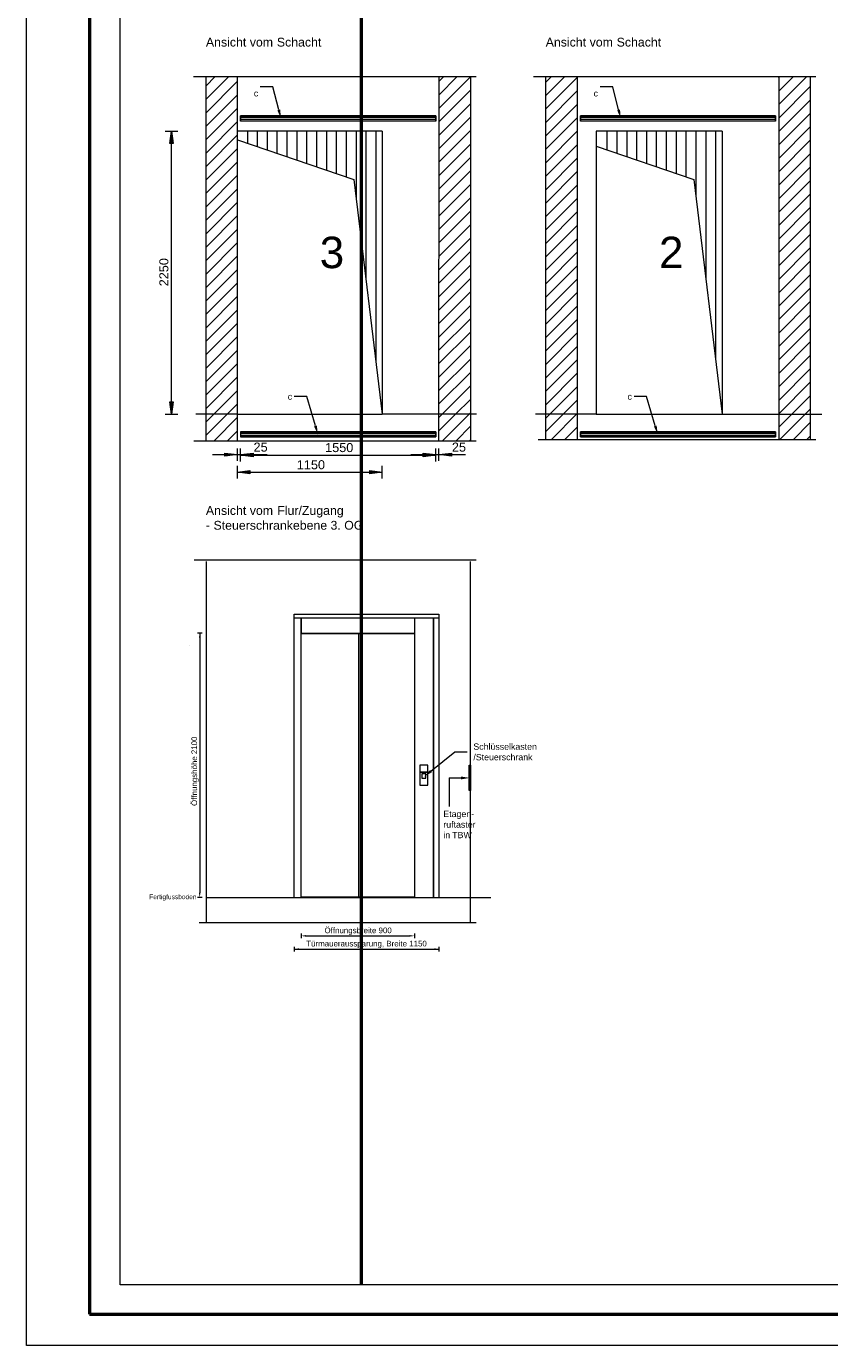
# Model space of a CAD drawing. Extents: x 244 to 994, y 7 to 427.
# Tile 1 of 35: x 244 to 372, y 7 to 216. Entities that reach past the tile are written whole.
import ezdxf
from ezdxf.lldxf.tags import DXFTag

# ---------------------------------------------------------------- set-up
doc = ezdxf.new("R2010")
doc.units = 0
doc.layers.get('0').update_dxf_attribs({"lineweight": 5})
for name, color, linetype, lineweight, true_color in [('3', 9, 'grob', 5, 0x808080), ('4', 9, 'STRICHPUNKT2', 5, 0x808080), ('7', 6, 'ACAD_ISO10W100', 5, 0xff00ff), ('8_Schraffur', 9, 'Continuous', 5, 0x808080), ('9_Bem', 5, 'Continuous', 5, 0x0000ff)]:
    doc.layers.add(name, color=color, linetype=linetype, lineweight=lineweight, true_color=true_color)
for name, color, linetype, lineweight in [('6', 7, 'Continuous', 9), ('9', 7, 'Continuous', 5), ('iwb_Rahmen', 7, 'Continuous', 50)]:
    doc.layers.add(name, color=color, linetype=linetype, lineweight=lineweight)
doc.layers.add('_3d_View_', color=7, linetype='Continuous')
doc.layers.add('X_Geometrie', color=3, linetype='Continuous', lineweight=50, true_color=0x00ff00, plot=False)
doc.styles.get("Standard").update_dxf_attribs({"font": 'arial.ttf'})
tags = doc.linetypes.add('ACAD_ISO10W100', pattern=[18.5, 12, -3, 0.5, -3]).pattern_tags.tags
tags[10:11] = [DXFTag(74, 4), DXFTag(75, 0), DXFTag(340, '0'), DXFTag(46, 1.0), DXFTag(50, 0.0), DXFTag(44, 0.0), DXFTag(45, 0.0)]
tags[8:9] = [DXFTag(74, 4), DXFTag(75, 0), DXFTag(340, '0'), DXFTag(46, 1.0), DXFTag(50, 0.0), DXFTag(44, 0.0), DXFTag(45, 0.0)]
tags[6:7] = [DXFTag(74, 4), DXFTag(75, 0), DXFTag(340, '0'), DXFTag(46, 1.0), DXFTag(50, 0.0), DXFTag(44, 0.0), DXFTag(45, 0.0)]
tags[4:5] = [DXFTag(74, 4), DXFTag(75, 0), DXFTag(340, '0'), DXFTag(46, 1.0), DXFTag(50, 0.0), DXFTag(44, 0.0), DXFTag(45, 0.0)]
tags = doc.linetypes.add('fein_strichliert', pattern=[4, 1, -2, 1]).pattern_tags.tags
tags[8:9] = [DXFTag(74, 4), DXFTag(75, 0), DXFTag(340, '0'), DXFTag(46, 0.0), DXFTag(50, 0.0), DXFTag(44, 0.0), DXFTag(45, 0.0)]
tags[6:7] = [DXFTag(74, 4), DXFTag(75, 0), DXFTag(340, '0'), DXFTag(46, 0.0), DXFTag(50, 0.0), DXFTag(44, 0.0), DXFTag(45, 0.0)]
tags[4:5] = [DXFTag(74, 4), DXFTag(75, 0), DXFTag(340, '0'), DXFTag(46, 0.0), DXFTag(50, 0.0), DXFTag(44, 0.0), DXFTag(45, 0.0)]
tags = doc.linetypes.add('grob', pattern=[14, 3, -8, 3]).pattern_tags.tags
tags[8:9] = [DXFTag(74, 4), DXFTag(75, 0), DXFTag(340, '0'), DXFTag(46, 0.0), DXFTag(50, 0.0), DXFTag(44, 0.0), DXFTag(45, 0.0)]
tags[6:7] = [DXFTag(74, 4), DXFTag(75, 0), DXFTag(340, '0'), DXFTag(46, 0.0), DXFTag(50, 0.0), DXFTag(44, 0.0), DXFTag(45, 0.0)]
tags[4:5] = [DXFTag(74, 4), DXFTag(75, 0), DXFTag(340, '0'), DXFTag(46, 0.0), DXFTag(50, 0.0), DXFTag(44, 0.0), DXFTag(45, 0.0)]
tags = doc.linetypes.add('STRICHPUNKT2', pattern=[12.7, 6.35, -3.175, 0, -3.175]).pattern_tags.tags
tags[10:11] = [DXFTag(74, 4), DXFTag(75, 0), DXFTag(340, '0'), DXFTag(46, 0.0), DXFTag(50, 0.0), DXFTag(44, 0.0), DXFTag(45, 0.0)]
tags[8:9] = [DXFTag(74, 4), DXFTag(75, 0), DXFTag(340, '0'), DXFTag(46, 0.0), DXFTag(50, 0.0), DXFTag(44, 0.0), DXFTag(45, 0.0)]
tags[6:7] = [DXFTag(74, 4), DXFTag(75, 0), DXFTag(340, '0'), DXFTag(46, 0.0), DXFTag(50, 0.0), DXFTag(44, 0.0), DXFTag(45, 0.0)]
tags[4:5] = [DXFTag(74, 4), DXFTag(75, 0), DXFTag(340, '0'), DXFTag(46, 0.0), DXFTag(50, 0.0), DXFTag(44, 0.0), DXFTag(45, 0.0)]

# ---------------------------------------------------------------- blocks, each defined once
blk = doc.blocks.new('Schraffur-A05LE00ZBH', base_point=(309.6, 150.57))
at = {"color": 0, "lineweight": -2}
for p, q in [((309.6, 152.13), (312.24, 154.77)), ((312.31, 150.57), (314.6, 152.86))]:
    blk.add_line(p, q, dxfattribs=at)
at = {"color": 0, "linetype": 'fein_strichliert', "lineweight": -2, "ltscale": 0.13}
for p, q in [((309.6, 154.26), (310.1, 154.77)), ((310.17, 150.57), (314.37, 154.77)), ((314.44, 150.57), (314.6, 150.72))]:
    blk.add_line(p, q, dxfattribs=at)
blk = doc.blocks.new('Schraffur-A05LE011BH', base_point=(309.6, 154.77))
at = {"color": 0, "lineweight": -2}
for p, q in [((309.62, 203.4), (314.59, 208.37)), ((309.62, 207.68), (310.31, 208.37)), ((309.62, 199.13), (314.6, 204.11)), ((309.62, 194.86), (314.6, 199.84)), ((309.62, 190.58), (314.6, 195.56)), ((309.61, 186.31), (314.6, 191.29)), ((309.61, 182.04), (314.6, 187.02)), ((309.61, 177.77), (314.6, 182.75)), ((309.61, 173.49), (314.6, 178.48)), ((309.61, 169.22), (314.6, 174.21)), ((309.6, 164.95), (314.6, 169.94)), ((309.6, 160.67), (314.6, 165.67)), ((309.6, 156.4), (314.6, 161.4)), ((312.24, 154.77), (314.6, 157.13))]:
    blk.add_line(p, q, dxfattribs=at)
at = {"color": 0, "linetype": 'fein_strichliert', "lineweight": -2, "ltscale": 0.13}
for p, q in [((309.62, 205.54), (312.45, 208.37)), ((309.62, 201.27), (314.6, 206.24)), ((309.62, 196.99), (314.6, 201.97)), ((309.62, 192.72), (314.6, 197.7)), ((309.61, 188.45), (314.6, 193.43)), ((309.61, 184.17), (314.6, 189.16)), ((309.61, 179.9), (314.6, 184.89)), ((309.61, 175.63), (314.6, 180.62)), ((309.61, 171.36), (314.6, 176.35)), ((309.61, 167.08), (314.6, 172.07)), ((309.6, 162.81), (314.6, 167.8)), ((309.6, 158.54), (314.6, 163.53)), ((310.1, 154.77), (314.6, 159.26)), ((314.37, 154.77), (314.6, 154.99))]:
    blk.add_line(p, q, dxfattribs=at)
blk = doc.blocks.new('Polygon-A05LE03JBH', base_point=(297.31, 16.48))
at = {"color": 0, "linetype": 'ByBlock', "lineweight": -2, "ltscale": 0.5}
blk.add_line((297.31, 16.48), (297.31, 401.04), dxfattribs=at)
blk = doc.blocks.new('MText-A05LE03ZBH', base_point=(326.55, 213.19))
at = {"color": 0, "linetype": 'ByBlock', "lineweight": -2, "ltscale": 0.13, "char_height": 1.4, "attachment_point": 1}
for s, insert in [('{\\fArial Unicode MS;Ansicht}', (326.55, 214.59)), ('{\\fArial Unicode MS;vom}', (333.53, 214.59)), ('{\\fArial Unicode MS;Schacht}', (337.82, 214.59))]:
    blk.add_mtext(s, dxfattribs=dict(at, insert=insert))
blk = doc.blocks.new('Blockreferenz-A05LE04LBH', base_point=(280.19, 201.77))
at = {"color": 0, "linetype": 'ByBlock', "lineweight": -2, "ltscale": 0.13}
for p, q in [((283.22, 206.77), (281.22, 206.77)), ((284.16, 203.12), (283.22, 206.77))]:
    blk.add_line(p, q, dxfattribs=at)
at = {"color": 0, "linetype": 'ByBlock', "lineweight": 0, "ltscale": 0.13}
blk.add_solid([(284.5, 201.77), (284.38, 203.18), (283.93, 203.06)], dxfattribs=at)
at = {"color": 0, "linetype": 'ByBlock', "lineweight": -2, "ltscale": 0.13, "insert": (280.19, 206.26), "char_height": 1, "attachment_point": 1}
blk.add_mtext('{\\fArial Unicode MS;c}', dxfattribs=at)
blk = doc.blocks.new('Blockreferenz-A05LE04NBH', base_point=(285.58, 151.57))
at = {"color": 0, "linetype": 'ByBlock', "lineweight": -2, "ltscale": 0.13}
for p, q in [((288.61, 157.57), (286.61, 157.57)), ((289.98, 152.91), (288.61, 157.57))]:
    blk.add_line(p, q, dxfattribs=at)
at = {"color": 0, "linetype": 'ByBlock', "lineweight": 0, "ltscale": 0.13}
blk.add_solid([(290.37, 151.57), (289.75, 152.84), (290.2, 152.98)], dxfattribs=at)
at = {"color": 0, "linetype": 'ByBlock', "lineweight": -2, "ltscale": 0.13, "insert": (285.58, 158.08), "char_height": 1, "attachment_point": 1}
blk.add_mtext('{\\fArial Unicode MS;c}', dxfattribs=at)
blk = doc.blocks.new('Blockreferenz-A05LE04PBH', base_point=(278.1, 201.37))
at = {"color": 0, "linetype": 'ByBlock', "lineweight": -2, "ltscale": 0.13}
for p, q in [((278.1, 202.17), (278.1, 201.95)), ((309.1, 202.17), (278.1, 202.17)), ((278.1, 201.95), (278.1, 201.59)), ((278.1, 201.95), (309.1, 201.95)), ((278.1, 201.59), (278.1, 201.37)), ((309.1, 201.59), (278.1, 201.59)), ((278.1, 201.37), (309.1, 201.37)), ((309.1, 201.95), (309.1, 202.17)), ((309.1, 201.59), (309.1, 201.95)), ((309.1, 201.37), (309.1, 201.59))]:
    blk.add_line(p, q, dxfattribs=at)
blk = doc.blocks.new('Blockreferenz-A05LE04VBH', base_point=(278.1, 151.17))
at = {"color": 0, "linetype": 'ByBlock', "lineweight": -2, "ltscale": 0.13}
for p, q in [((309.1, 151.97), (278.1, 151.97)), ((278.1, 151.97), (278.1, 151.75)), ((278.1, 151.75), (309.1, 151.75)), ((278.1, 151.75), (278.1, 151.39)), ((309.1, 151.39), (278.1, 151.39)), ((278.1, 151.39), (278.1, 151.17)), ((278.1, 151.17), (309.1, 151.17)), ((309.1, 151.75), (309.1, 151.97)), ((309.1, 151.39), (309.1, 151.75)), ((309.1, 151.17), (309.1, 151.39))]:
    blk.add_line(p, q, dxfattribs=at)
blk = doc.blocks.new('Schraffur-A05LE055BH', base_point=(272.6, 150.57))
at = {"color": 0, "lineweight": -2}
for p, q in [((272.6, 204.82), (276.15, 208.37)), ((272.6, 200.54), (277.6, 205.54)), ((272.6, 196.27), (277.6, 201.27)), ((272.6, 192), (277.6, 197)), ((272.6, 187.73), (277.6, 192.73)), ((272.6, 183.46), (277.6, 188.46)), ((272.6, 179.19), (277.6, 184.19)), ((272.6, 174.92), (277.6, 179.92)), ((272.6, 170.65), (277.6, 175.65)), ((272.6, 166.38), (277.6, 171.38)), ((272.6, 162.11), (277.6, 167.11)), ((272.6, 157.84), (277.6, 162.84)), ((272.6, 153.56), (277.6, 158.56)), ((273.87, 150.57), (277.6, 154.29))]:
    blk.add_line(p, q, dxfattribs=at)
at = {"color": 0, "linetype": 'fein_strichliert', "lineweight": -2, "ltscale": 0.13}
for p, q in [((272.6, 206.95), (274.01, 208.37)), ((272.6, 202.68), (277.6, 207.68)), ((272.6, 198.41), (277.6, 203.41)), ((272.6, 194.14), (277.6, 199.14)), ((272.6, 189.87), (277.6, 194.87)), ((272.6, 185.6), (277.6, 190.6)), ((272.6, 181.33), (277.6, 186.33)), ((272.6, 177.05), (277.6, 182.05)), ((272.6, 172.78), (277.6, 177.78)), ((272.6, 168.51), (277.6, 173.51)), ((272.6, 164.24), (277.6, 169.24)), ((272.6, 159.97), (277.6, 164.97)), ((272.6, 155.7), (277.6, 160.7)), ((272.6, 151.43), (277.6, 156.43)), ((276, 150.57), (277.6, 152.16))]:
    blk.add_line(p, q, dxfattribs=at)
blk = doc.blocks.new('Einzeiliger Text-A05LE057BH', base_point=(290.66, 177.98))
at = {"color": 0, "lineweight": -2, "insert": (290.66, 182.98), "char_height": 5, "attachment_point": 1}
blk.add_mtext('{\\fArial Unicode MS;3}', dxfattribs=at)
blk = doc.blocks.new('MText-A05LE05DBH', base_point=(272.58, 213.19))
at = {"color": 0, "linetype": 'ByBlock', "lineweight": -2, "ltscale": 0.13, "char_height": 1.4, "attachment_point": 1}
for s, insert in [('{\\fArial Unicode MS;Ansicht}', (272.58, 214.59)), ('{\\fArial Unicode MS;vom}', (279.55, 214.59)), ('{\\fArial Unicode MS;Schacht}', (283.85, 214.59))]:
    blk.add_mtext(s, dxfattribs=dict(at, insert=insert))
blk = doc.blocks.new('MText-A05LE05FBH', base_point=(263.58, 77.73))
at = {"color": 0, "linetype": 'ByBlock', "lineweight": -2, "ltscale": 0.13, "insert": (263.58, 78.48), "char_height": 0.75, "attachment_point": 1}
blk.add_mtext('{\\fArial Unicode MS;Fertigfussboden}', dxfattribs=at)
blk = doc.blocks.new('MText-A05LE05JBH', base_point=(272.58, 136.43))
at = {"color": 0, "linetype": 'ByBlock', "lineweight": -2, "ltscale": 0.13, "char_height": 1.4, "attachment_point": 1}
for s, insert in [('{\\fArial Unicode MS;Ansicht}', (272.58, 140.18)), ('{\\fArial Unicode MS;vom}', (279.55, 140.18)), ('{\\fArial Unicode MS;Flur/Zugang}', (283.92, 140.18)), ('{\\fArial Unicode MS;3.}', (292.37, 137.83)), ('{\\fArial Unicode MS;OG}', (294.55, 137.83))]:
    blk.add_mtext(s, dxfattribs=dict(at, insert=insert))
at = {"color": 7, "linetype": 'ByBlock', "lineweight": -2, "ltscale": 0.13, "true_color": 0xffffff, "char_height": 1.4, "attachment_point": 1}
for s, insert in [('{\\fArial Unicode MS;-}', (272.58, 137.83)), ('{\\fArial Unicode MS;Steuerschrankebene}', (273.79, 137.83))]:
    blk.add_mtext(s, dxfattribs=dict(at, insert=insert))
blk = doc.blocks.new('Blockreferenz-A05LE05NBH', base_point=(339.55, 151.57))
at = {"color": 0, "linetype": 'ByBlock', "lineweight": -2, "ltscale": 0.13}
for p, q in [((342.58, 157.57), (340.58, 157.57)), ((343.95, 152.91), (342.58, 157.57))]:
    blk.add_line(p, q, dxfattribs=at)
at = {"color": 0, "linetype": 'ByBlock', "lineweight": 0, "ltscale": 0.13}
blk.add_solid([(344.35, 151.57), (343.73, 152.84), (344.17, 152.98)], dxfattribs=at)
at = {"color": 0, "linetype": 'ByBlock', "lineweight": -2, "ltscale": 0.13, "insert": (339.55, 158.08), "char_height": 1, "attachment_point": 1}
blk.add_mtext('{\\fArial Unicode MS;c}', dxfattribs=at)
blk = doc.blocks.new('Blockreferenz-A05LE05PBH', base_point=(332.07, 151.17))
at = {"color": 0, "linetype": 'ByBlock', "lineweight": -2, "ltscale": 0.13}
for p, q in [((363.07, 151.97), (332.07, 151.97)), ((332.07, 151.97), (332.07, 151.75)), ((332.07, 151.75), (363.07, 151.75)), ((332.07, 151.75), (332.07, 151.39)), ((363.07, 151.39), (332.07, 151.39)), ((332.07, 151.39), (332.07, 151.17)), ((332.07, 151.17), (363.07, 151.17)), ((363.07, 151.75), (363.07, 151.97)), ((363.07, 151.39), (363.07, 151.75)), ((363.07, 151.17), (363.07, 151.39))]:
    blk.add_line(p, q, dxfattribs=at)
blk = doc.blocks.new('Blockreferenz-A05LE05RBH', base_point=(332.07, 201.37))
at = {"color": 0, "linetype": 'ByBlock', "lineweight": -2, "ltscale": 0.13}
for p, q in [((332.07, 202.17), (332.07, 201.95)), ((363.07, 202.17), (332.07, 202.17)), ((332.07, 201.95), (332.07, 201.59)), ((332.07, 201.95), (363.07, 201.95)), ((332.07, 201.59), (332.07, 201.37)), ((363.07, 201.59), (332.07, 201.59)), ((332.07, 201.37), (363.07, 201.37)), ((363.07, 201.95), (363.07, 202.17)), ((363.07, 201.59), (363.07, 201.95)), ((363.07, 201.37), (363.07, 201.59))]:
    blk.add_line(p, q, dxfattribs=at)
blk = doc.blocks.new('Blockreferenz-A05LE05TBH', base_point=(334.16, 201.77))
at = {"color": 0, "linetype": 'ByBlock', "lineweight": -2, "ltscale": 0.13}
for p, q in [((337.19, 206.77), (335.19, 206.77)), ((338.13, 203.12), (337.19, 206.77))]:
    blk.add_line(p, q, dxfattribs=at)
at = {"color": 0, "linetype": 'ByBlock', "lineweight": 0, "ltscale": 0.13}
blk.add_solid([(338.48, 201.77), (338.35, 203.18), (337.9, 203.06)], dxfattribs=at)
at = {"color": 0, "linetype": 'ByBlock', "lineweight": -2, "ltscale": 0.13, "insert": (334.16, 206.26), "char_height": 1, "attachment_point": 1}
blk.add_mtext('{\\fArial Unicode MS;c}', dxfattribs=at)
blk = doc.blocks.new('Schraffur-A05LE05VBH', base_point=(326.57, 150.77))
at = {"color": 0, "linetype": 'fein_strichliert', "lineweight": -2, "ltscale": 0.13}
for p, q in [((326.57, 205.4), (329.53, 208.37)), ((326.57, 201.13), (331.57, 206.13)), ((326.57, 196.86), (331.57, 201.86)), ((326.57, 192.59), (331.57, 197.59)), ((326.57, 188.32), (331.57, 193.32)), ((326.57, 184.05), (331.57, 189.05)), ((326.57, 179.78), (331.57, 184.78)), ((326.57, 175.51), (331.57, 180.51)), ((326.57, 171.23), (331.57, 176.23)), ((326.57, 166.96), (331.57, 171.96)), ((326.57, 162.69), (331.57, 167.69)), ((326.57, 158.42), (331.57, 163.42)), ((326.57, 154.15), (331.57, 159.15)), ((327.46, 150.77), (331.57, 154.88))]:
    blk.add_line(p, q, dxfattribs=at)
at = {"color": 0, "lineweight": -2}
for p, q in [((326.57, 207.54), (327.4, 208.37)), ((326.57, 203.27), (331.57, 208.27)), ((326.57, 199), (331.57, 204)), ((326.57, 194.72), (331.57, 199.72)), ((326.57, 190.45), (331.57, 195.45)), ((326.57, 186.18), (331.57, 191.18)), ((326.57, 181.91), (331.57, 186.91)), ((326.57, 177.64), (331.57, 182.64)), ((326.57, 173.37), (331.57, 178.37)), ((326.57, 169.1), (331.57, 174.1)), ((326.57, 164.83), (331.57, 169.83)), ((326.57, 160.56), (331.57, 165.56)), ((326.57, 156.29), (331.57, 161.29)), ((326.57, 152.02), (331.57, 157.02)), ((329.59, 150.77), (331.57, 152.74))]:
    blk.add_line(p, q, dxfattribs=at)
blk = doc.blocks.new('Einzeiliger Text-A05LE05XBH', base_point=(344.54, 177.98))
at = {"color": 0, "lineweight": -2, "insert": (344.54, 182.98), "char_height": 5, "attachment_point": 1}
blk.add_mtext('{\\fArial Unicode MS;2}', dxfattribs=at)
blk = doc.blocks.new('MText-A05LE07NBH', base_point=(315.06, 99.79))
at = {"color": 0, "linetype": 'ByBlock', "lineweight": -2, "ltscale": 0.13, "char_height": 1, "attachment_point": 1}
for s, insert in [('{\\fArial Unicode MS;/Steuerschrank}', (315.06, 100.79)), ('{\\fArial Unicode MS;Schlüsselkasten}', (315.06, 102.47))]:
    blk.add_mtext(s, dxfattribs=dict(at, insert=insert))
blk = doc.blocks.new('Schraffur-A05LE07PBH', base_point=(363.57, 150.77))
at = {"color": 0, "linetype": 'fein_strichliert', "lineweight": -2, "ltscale": 0.13}
for p, q in [((363.57, 203.96), (367.97, 208.37)), ((363.57, 208.23), (363.7, 208.37)), ((363.57, 199.69), (368.57, 204.69)), ((363.57, 195.42), (368.57, 200.42)), ((363.57, 191.15), (368.57, 196.15)), ((363.57, 186.88), (368.57, 191.88)), ((363.57, 182.61), (368.57, 187.61)), ((363.57, 178.34), (368.57, 183.34)), ((363.57, 174.07), (368.57, 179.07)), ((363.57, 169.8), (368.57, 174.8)), ((363.57, 165.53), (368.57, 170.53)), ((363.57, 161.25), (368.57, 166.25)), ((363.57, 156.98), (368.57, 161.98)), ((363.57, 152.71), (368.57, 157.71)), ((365.89, 150.77), (368.57, 153.44))]:
    blk.add_line(p, q, dxfattribs=at)
at = {"color": 0, "lineweight": -2}
for p, q in [((363.57, 206.1), (365.84, 208.37)), ((363.57, 201.83), (368.57, 206.83)), ((363.57, 197.56), (368.57, 202.56)), ((363.57, 193.29), (368.57, 198.29)), ((363.57, 189.02), (368.57, 194.02)), ((363.57, 184.74), (368.57, 189.74)), ((363.57, 180.47), (368.57, 185.47)), ((363.57, 176.2), (368.57, 181.2)), ((363.57, 171.93), (368.57, 176.93)), ((363.57, 167.66), (368.57, 172.66)), ((363.57, 163.39), (368.57, 168.39)), ((363.57, 159.12), (368.57, 164.12)), ((363.57, 154.85), (368.57, 159.85)), ((363.76, 150.77), (368.57, 155.58)), ((368.03, 150.77), (368.57, 151.31))]:
    blk.add_line(p, q, dxfattribs=at)
blk = doc.blocks.new('Polygon-A05LE09HBH', base_point=(266.84, 154.77))
at = {"color": 0, "linetype": 'ByBlock', "lineweight": -2, "ltscale": 0.13}
blk.add_solid([(267.1, 154.77), (266.84, 156.75), (267.36, 156.75)], dxfattribs=at)
blk = doc.blocks.new('Polygon-A05LE09JBH', base_point=(307.11, 148.09))
at = {"color": 0, "linetype": 'ByBlock', "lineweight": -2, "ltscale": 0.13}
blk.add_solid([(309.1, 148.35), (307.11, 148.09), (307.11, 148.61)], dxfattribs=at)
blk = doc.blocks.new('Polygon-A05LE09LBH', base_point=(277.6, 145.29))
at = {"color": 0, "linetype": 'ByBlock', "lineweight": -2, "ltscale": 0.13}
blk.add_solid([(277.6, 145.55), (279.58, 145.81), (279.58, 145.29)], dxfattribs=at)
blk = doc.blocks.new('Polygon-A05LE09NBH', base_point=(278.1, 148.09))
at = {"color": 0, "linetype": 'ByBlock', "lineweight": -2, "ltscale": 0.13}
blk.add_solid([(278.1, 148.35), (280.08, 148.61), (280.08, 148.09)], dxfattribs=at)
blk = doc.blocks.new('Polygon-A05LE09PBH', base_point=(275.61, 148.09))
at = {"color": 0, "linetype": 'ByBlock', "lineweight": -2, "ltscale": 0.13}
blk.add_solid([(277.6, 148.35), (275.61, 148.09), (275.61, 148.61)], dxfattribs=at)
blk = doc.blocks.new('Polygon-A05LE09RBH', base_point=(278.1, 148.03))
at = {"color": 0, "linetype": 'ByBlock', "lineweight": -2, "ltscale": 0.13}
blk.add_solid([(278.1, 148.29), (280.08, 148.55), (280.08, 148.03)], dxfattribs=at)
blk = doc.blocks.new('Polygon-A05LE09TBH', base_point=(266.84, 197.78))
at = {"color": 0, "linetype": 'ByBlock', "lineweight": -2, "ltscale": 0.13}
blk.add_solid([(267.1, 199.77), (267.36, 197.78), (266.84, 197.78)], dxfattribs=at)
blk = doc.blocks.new('Polygon-A05LE09VBH', base_point=(298.61, 145.29))
at = {"color": 0, "linetype": 'ByBlock', "lineweight": -2, "ltscale": 0.13}
blk.add_solid([(300.6, 145.55), (298.61, 145.29), (298.61, 145.81)], dxfattribs=at)
blk = doc.blocks.new('Polygon-A05LE09XBH', base_point=(307.11, 148.02))
at = {"color": 0, "linetype": 'ByBlock', "lineweight": -2, "ltscale": 0.13}
blk.add_solid([(309.1, 148.28), (307.11, 148.02), (307.11, 148.54)], dxfattribs=at)
blk = doc.blocks.new('Polygon-A05LE09ZBH', base_point=(309.6, 148.09))
at = {"color": 0, "linetype": 'ByBlock', "lineweight": -2, "ltscale": 0.13}
blk.add_solid([(309.6, 148.35), (311.58, 148.61), (311.58, 148.09)], dxfattribs=at)
blk = doc.blocks.new('AutoCAD-Punkt-A05LE0A1BH', base_point=(271.97, 78))
at = {"color": 0, "lineweight": -2}
blk.add_line((271.97, 78), (271.97, 78), dxfattribs=at)
blk = doc.blocks.new('MText-A05LE0A3BH', base_point=(291.41, 72.32))
at = {"color": 0, "linetype": 'ByBlock', "lineweight": -2, "ltscale": 0.13, "char_height": 0.9, "attachment_point": 1}
for s, insert in [('{\\fArial Unicode MS;Öffnungsbreite}', (291.41, 73.22)), ('{\\fArial Unicode MS;900}', (300, 73.22))]:
    blk.add_mtext(s, dxfattribs=dict(at, insert=insert))
blk = doc.blocks.new('AutoCAD-Punkt-A05LE0A5BH', base_point=(305.7, 72.27))
at = {"color": 0, "lineweight": -2}
blk.add_line((305.7, 72.27), (305.7, 72.27), dxfattribs=at)
blk = doc.blocks.new('MText-A05LE0A7BH', base_point=(270.28, 92.54))
at = {"color": 0, "linetype": 'ByBlock', "lineweight": -2, "ltscale": 0.13, "char_height": 0.9, "attachment_point": 1, "rotation": 90}
for s, insert in [('{\\fArial Unicode MS;2100}', (270.28, 100.76)), ('{\\fArial Unicode MS;Öffnungshöhe}', (270.28, 92.54))]:
    blk.add_mtext(s, dxfattribs=dict(at, insert=insert))
blk = doc.blocks.new('AutoCAD-Punkt-A05LE0A9BH', base_point=(286.6, 70.17))
at = {"color": 0, "lineweight": -2}
blk.add_line((286.6, 70.17), (286.6, 70.17), dxfattribs=at)
blk = doc.blocks.new('AutoCAD-Punkt-A05LE0ABBH', base_point=(269.97, 118))
at = {"color": 0, "lineweight": -2}
blk.add_line((269.97, 118), (269.97, 118), dxfattribs=at)
blk = doc.blocks.new('AutoCAD-Punkt-A05LE0ADBH', base_point=(287.7, 72.27))
at = {"color": 0, "lineweight": -2}
blk.add_line((287.7, 72.27), (287.7, 72.27), dxfattribs=at)
blk = doc.blocks.new('AutoCAD-Punkt-A05LE0AFBH', base_point=(309.6, 70.17))
at = {"color": 0, "lineweight": -2}
blk.add_line((309.6, 70.17), (309.6, 70.17), dxfattribs=at)
blk = doc.blocks.new('MText-A05LE0AHBH', base_point=(288.52, 70.22))
at = {"color": 0, "linetype": 'ByBlock', "lineweight": -2, "ltscale": 0.13, "insert": (288.52, 71.12), "char_height": 0.9, "attachment_point": 1}
blk.add_mtext('{\\fArial Unicode MS;Türmaueraussparung, Breite 1150}', dxfattribs=at)
blk = doc.blocks.new('MText-A05LE0AJBH', base_point=(310.29, 87.42))
at = {"color": 0, "linetype": 'ByBlock', "lineweight": -2, "ltscale": 0.13, "char_height": 1, "attachment_point": 1}
for s, insert in [('{\\fArial Unicode MS;ruftaster}', (310.29, 90.09)), ('{\\fArial Unicode MS;Etagen-}', (310.29, 91.77)), ('{\\fArial Unicode MS;in}', (310.29, 88.42)), ('{\\fArial Unicode MS;TBW}', (311.7, 88.42))]:
    blk.add_mtext(s, dxfattribs=dict(at, insert=insert))
blk = doc.blocks.new('3D-Ansicht-Rahmen-A05LE0B6BH', base_point=(258.94, 16.48))
at = {"color": 0, "linetype": 'ByBlock', "lineweight": -2, "ltscale": 0.13}
for p, q in [((258.94, 16.48), (258.94, 414.66)), ((481.68, 16.48), (258.94, 16.48))]:
    blk.add_line(p, q, dxfattribs=at)

msp = doc.modelspace()

# ---------------------------------------------------------------- linework, layer by layer
at = {"ltscale": 0.13}
for p, q in [((363.57, 208.37), (363.57, 150.77)), ((278.1, 201.36), (278.1, 202.18)), ((278.1, 202.18), (309.1, 202.18)), ((309.1, 201.36), (278.1, 201.36)), ((309.1, 202.18), (309.1, 201.36)), ((332.07, 201.36), (332.07, 202.18)), ((332.07, 202.18), (363.07, 202.18)), ((363.07, 201.36), (332.07, 201.36)), ((363.07, 202.18), (363.07, 201.36)), ((279.17, 199.77), (279.17, 197.83)), ((280.73, 199.77), (280.73, 197.3)), ((282.3, 199.77), (282.3, 196.77)), ((283.87, 199.77), (283.87, 196.23)), ((285.44, 199.77), (285.44, 195.7)), ((287.01, 199.77), (287.01, 195.17)), ((288.58, 199.77), (288.58, 194.64)), ((290.15, 199.77), (290.15, 194.1)), ((291.72, 199.77), (291.72, 193.57)), ((293.28, 199.77), (293.28, 193.04)), ((294.85, 199.77), (294.85, 192.5)), ((296.42, 199.77), (296.42, 189.27)), ((297.99, 199.77), (297.99, 176.3)), ((299.56, 199.77), (299.56, 163.34)), ((336.28, 199.77), (336.28, 196.77)), ((337.84, 199.77), (337.84, 196.23)), ((339.41, 199.77), (339.41, 195.7)), ((340.98, 199.77), (340.98, 195.17)), ((342.55, 199.77), (342.55, 194.64)), ((344.12, 199.77), (344.12, 194.1)), ((345.69, 199.77), (345.69, 193.57)), ((347.26, 199.77), (347.26, 193.04)), ((348.83, 199.77), (348.83, 192.5)), ((350.39, 199.77), (350.39, 189.27)), ((351.96, 199.77), (351.96, 176.3)), ((353.53, 199.77), (353.53, 163.34)), ((277.6, 198.37), (296.08, 192.09)), ((334.57, 197.35), (350.05, 192.09)), ((296.08, 192.09), (300.6, 154.77)), ((350.05, 192.09), (354.57, 154.77)), ((278.1, 151.98), (309.1, 151.98)), ((309.1, 151.16), (278.1, 151.16)), ((309.1, 151.98), (309.1, 151.16)), ((332.07, 151.16), (332.07, 151.98)), ((332.07, 151.98), (363.07, 151.98)), ((363.07, 151.16), (332.07, 151.16)), ((363.07, 151.98), (363.07, 151.16)), ((272.6, 131.4), (272.6, 74)), ((314.6, 74), (314.6, 131.4)), ((286.6, 123), (309.6, 123)), ((286.6, 78), (286.6, 123)), ((287, 122.4), (286.6, 122.4)), ((287.7, 122.4), (287, 122.4)), ((287.7, 78), (287.7, 122.4)), ((287.71, 122.4), (287.71, 120)), ((305.69, 122.4), (287.71, 122.4)), ((309.6, 122.4), (305.7, 122.4)), ((305.7, 122.4), (305.7, 78)), ((308.7, 122.4), (308.7, 78)), ((308.74, 122.4), (308.74, 78)), ((309.6, 123), (309.6, 78)), ((296.85, 119.9), (287.7, 119.9)), ((287.71, 120), (305.69, 120)), ((305.7, 119.9), (296.85, 119.9)), ((296.85, 78.1), (296.85, 119.9)), ((308.32, 98.08), (312.1, 101.12)), ((312.1, 101.12), (314.1, 101.12)), ((306.55, 99.03), (306.55, 97.93)), ((307.85, 99.03), (306.55, 99.03)), ((307.85, 97.93), (307.85, 99.03)), ((314.39, 94.97), (314.39, 99.03)), ((314.39, 99.03), (314.6, 99.03)), ((314.41, 94.97), (314.41, 99.03)), ((314.58, 99.03), (314.58, 94.97)), ((314.6, 99.03), (314.6, 94.97)), ((306.55, 97.93), (306.55, 95.83)), ((306.55, 97.93), (307.85, 97.93)), ((307.85, 97.93), (306.55, 97.93)), ((306.87, 97.62), (306.87, 96.96)), ((307.53, 97.62), (306.87, 97.62)), ((306.87, 96.96), (307.53, 96.96)), ((307.53, 96.96), (307.53, 97.62)), ((307.85, 95.83), (307.85, 97.93)), ((311.21, 97), (311.21, 92.44)), ((311.21, 97), (313.07, 97)), ((306.55, 95.83), (307.85, 95.83)), ((314.6, 94.97), (314.39, 94.97)), ((272.58, 78), (317.84, 78)), ((287.7, 78.1), (296.85, 78.1)), ((296.85, 78.1), (305.7, 78.1))]:
    msp.add_line(p, q, dxfattribs=at)
for points in [[(307.23, 97.2), (308.47, 97.9), (308.18, 98.26)], [(314.47, 97), (313.07, 96.75), (313.07, 97.22)]]:
    msp.add_solid(points, dxfattribs=at)
at = {"layer": '3', "ltscale": 0.13}
for p, q in [((277.6, 154.77), (270.97, 154.77)), ((315.56, 154.77), (300.6, 154.77)), ((334.57, 154.77), (324.94, 154.77)), ((354.57, 154.77), (370.43, 154.77))]:
    msp.add_line(p, q, dxfattribs=at)
at = {"layer": '4', "ltscale": 0.13}
for p, q in [((315.5, 208.37), (270.62, 208.37)), ((369.47, 208.37), (324.59, 208.37)), ((270.64, 150.57), (315.5, 150.57)), ((325.34, 150.77), (369.47, 150.77)), ((315.5, 131.6), (270.69, 131.6)), ((271.52, 74), (315.5, 74))]:
    msp.add_line(p, q, dxfattribs=at)
at = {"layer": '6', "ltscale": 0.13}
for p, q in [((272.6, 150.57), (272.6, 208.37)), ((277.6, 150.57), (277.62, 208.37)), ((309.6, 150.57), (309.62, 208.37)), ((314.6, 208.37), (314.6, 150.57)), ((326.57, 150.77), (326.57, 208.37)), ((331.57, 208.37), (331.57, 150.77)), ((363.57, 208.37), (363.57, 150.77)), ((368.57, 208.37), (368.57, 150.77)), ((300.6, 199.77), (277.6, 199.77)), ((300.6, 199.77), (300.6, 154.77)), ((354.57, 199.77), (334.57, 199.77)), ((334.57, 199.77), (334.57, 154.77)), ((354.57, 199.77), (354.57, 154.77)), ((277.6, 154.77), (300.6, 154.77)), ((334.57, 154.77), (354.57, 154.77))]:
    msp.add_line(p, q, dxfattribs=at)
at = {"layer": '7', "ltscale": 0.013}
for p, q in [((314.5, 97.75), (314.73, 97.75)), ((314.73, 96.25), (314.5, 96.25))]:
    msp.add_line(p, q, dxfattribs=at)
at = {"layer": '9', "color": 1, "ltscale": 0.13, "true_color": 0xff0000}
for p, q in [((271.97, 120), (271.22, 120)), ((271.6, 120), (271.6, 78.75)), ((271.97, 78), (271.22, 78)), ((287.7, 72.28), (287.7, 71.53)), ((288.45, 71.9), (304.95, 71.9)), ((305.7, 72.28), (305.7, 71.53)), ((286.6, 70.18), (286.6, 69.43)), ((286.6, 69.8), (309.6, 69.8)), ((309.6, 70.18), (309.6, 69.43))]:
    msp.add_line(p, q, dxfattribs=at)
for points in [[(271.6, 120), (271.47, 119.25), (271.72, 119.25)], [(271.6, 78), (271.72, 78.75), (271.47, 78.75)], [(287.7, 71.9), (288.45, 71.78), (288.45, 72.03)], [(305.7, 71.9), (304.95, 72.03), (304.95, 71.78)], [(286.6, 69.8), (287.35, 69.68), (287.35, 69.93)], [(309.6, 69.8), (308.85, 69.93), (308.85, 69.68)]]:
    msp.add_solid(points, dxfattribs=at)
at = {"layer": '9_Bem', "color": 1, "lineweight": 5, "ltscale": 0.13, "true_color": 0xff0000}
for p, q in [((266.1, 199.77), (268.1, 199.77)), ((266.84, 197.78), (267.1, 199.77)), ((267.1, 199.77), (267.36, 197.78)), ((267.1, 154.77), (267.1, 199.77)), ((267.36, 197.78), (266.84, 197.78)), ((266.84, 156.75), (267.36, 156.75)), ((267.1, 154.77), (266.84, 156.75)), ((267.36, 156.75), (267.1, 154.77)), ((266.1, 154.77), (268.1, 154.77)), ((277.6, 147.35), (277.6, 149.35)), ((278.1, 147.35), (278.1, 149.35)), ((278.1, 147.29), (278.1, 149.29)), ((309.1, 147.35), (309.1, 149.35)), ((309.1, 147.28), (309.1, 149.28)), ((309.6, 147.35), (309.6, 149.35)), ((273.63, 148.35), (282.32, 148.35)), ((275.61, 148.09), (275.61, 148.61)), ((275.61, 148.61), (277.6, 148.35)), ((277.6, 148.35), (275.61, 148.09)), ((278.1, 148.35), (280.08, 148.61)), ((278.1, 148.29), (280.08, 148.55)), ((280.08, 148.09), (278.1, 148.35)), ((280.08, 148.03), (278.1, 148.29)), ((278.1, 148.29), (309.1, 148.28)), ((280.08, 148.61), (280.08, 148.09)), ((280.08, 148.55), (280.08, 148.03)), ((305.13, 148.35), (313.82, 148.35)), ((307.11, 148.61), (309.1, 148.35)), ((307.11, 148.09), (307.11, 148.61)), ((307.11, 148.54), (309.1, 148.28)), ((307.11, 148.02), (307.11, 148.54)), ((309.1, 148.35), (307.11, 148.09)), ((309.1, 148.28), (307.11, 148.02)), ((309.6, 148.35), (311.58, 148.61)), ((311.58, 148.09), (309.6, 148.35)), ((311.58, 148.61), (311.58, 148.09)), ((277.6, 144.55), (277.6, 146.55)), ((277.6, 145.55), (279.58, 145.81)), ((279.58, 145.29), (277.6, 145.55)), ((277.6, 145.55), (300.6, 145.55)), ((279.58, 145.81), (279.58, 145.29)), ((298.61, 145.81), (300.6, 145.55)), ((298.61, 145.29), (298.61, 145.81)), ((300.6, 145.55), (298.61, 145.29)), ((300.6, 144.55), (300.6, 146.55))]:
    msp.add_line(p, q, dxfattribs=at)
at = {"layer": 'iwb_Rahmen', "color": 8, "lineweight": 18, "ltscale": 0.18, "true_color": 0x808080}
for p, q in [((244.07, 6.8), (244.07, 426.8)), ((994.07, 6.8), (244.07, 6.8))]:
    msp.add_line(p, q, dxfattribs=at)
at = {"layer": 'iwb_Rahmen', "ltscale": 0.5}
for p, q in [((254.07, 421.38), (254.07, 11.8)), ((254.07, 11.8), (805.04, 11.8))]:
    msp.add_line(p, q, dxfattribs=at)

# ---------------------------------------------------------------- block references
at = {"ltscale": 0.13}
for name, p in [('MText-A05LE05DBH', (272.58, 213.19)), ('MText-A05LE03ZBH', (326.55, 213.19)), ('Blockreferenz-A05LE04LBH', (280.19, 201.77)), ('Blockreferenz-A05LE05TBH', (334.16, 201.77)), ('Blockreferenz-A05LE04PBH', (278.1, 201.37)), ('Blockreferenz-A05LE05RBH', (332.07, 201.37)), ('Einzeiliger Text-A05LE057BH', (290.66, 177.98)), ('Einzeiliger Text-A05LE05XBH', (344.54, 177.98)), ('Blockreferenz-A05LE04NBH', (285.58, 151.57)), ('Blockreferenz-A05LE05NBH', (339.55, 151.57)), ('Blockreferenz-A05LE04VBH', (278.1, 151.17)), ('Blockreferenz-A05LE05PBH', (332.07, 151.17)), ('MText-A05LE05JBH', (272.58, 136.43)), ('MText-A05LE07NBH', (315.06, 99.79)), ('MText-A05LE0AJBH', (310.29, 87.42)), ('MText-A05LE05FBH', (263.58, 77.73))]:
    msp.add_blockref(name, p, dxfattribs=at)
at = {"layer": '8_Schraffur', "color": 3, "ltscale": 0.13, "true_color": 0x00ff00}
for name, p in [('Schraffur-A05LE055BH', (272.6, 150.57)), ('Schraffur-A05LE011BH', (309.6, 154.77)), ('Schraffur-A05LE05VBH', (326.57, 150.77)), ('Schraffur-A05LE07PBH', (363.57, 150.77)), ('Schraffur-A05LE00ZBH', (309.6, 150.57))]:
    msp.add_blockref(name, p, dxfattribs=at)
at = {"layer": '9', "color": 1, "ltscale": 0.13, "true_color": 0xff0000}
for name, p in [('AutoCAD-Punkt-A05LE0ABBH', (269.97, 118)), ('AutoCAD-Punkt-A05LE0A1BH', (271.97, 78)), ('AutoCAD-Punkt-A05LE0ADBH', (287.7, 72.27)), ('AutoCAD-Punkt-A05LE0A5BH', (305.7, 72.27)), ('AutoCAD-Punkt-A05LE0A9BH', (286.6, 70.17)), ('AutoCAD-Punkt-A05LE0AFBH', (309.6, 70.17))]:
    msp.add_blockref(name, p, dxfattribs=at)
at = {"layer": '9', "color": 5, "ltscale": 0.13, "true_color": 0x0000ff}
for name, p in [('MText-A05LE0A7BH', (270.28, 92.54)), ('MText-A05LE0A3BH', (291.41, 72.32)), ('MText-A05LE0AHBH', (288.52, 70.22))]:
    msp.add_blockref(name, p, dxfattribs=at)
at = {"layer": '9_Bem', "color": 1, "lineweight": 5, "ltscale": 0.13, "true_color": 0xff0000}
for name, p in [('Polygon-A05LE09TBH', (266.84, 197.78)), ('Polygon-A05LE09HBH', (266.84, 154.77)), ('Polygon-A05LE09PBH', (275.61, 148.09)), ('Polygon-A05LE09NBH', (278.1, 148.09)), ('Polygon-A05LE09RBH', (278.1, 148.03)), ('Polygon-A05LE09JBH', (307.11, 148.09)), ('Polygon-A05LE09XBH', (307.11, 148.02)), ('Polygon-A05LE09ZBH', (309.6, 148.09)), ('Polygon-A05LE09LBH', (277.6, 145.29)), ('Polygon-A05LE09VBH', (298.61, 145.29))]:
    msp.add_blockref(name, p, dxfattribs=at)
at = {"layer": '_3d_View_', "color": 7, "linetype": 'Continuous', "lineweight": 13}
msp.add_blockref('3D-Ansicht-Rahmen-A05LE0B6BH', (258.94, 16.48), dxfattribs=at)
at = {"layer": 'X_Geometrie', "ltscale": 0.5}
msp.add_blockref('Polygon-A05LE03JBH', (297.31, 16.48), dxfattribs=at)

# ---------------------------------------------------------------- texts
at = {"layer": '9', "color": 5, "ltscale": 0.13, "true_color": 0x0000ff, "char_height": 1.44, "attachment_point": 1}
for s, insert, rotation in [('{\\fArial;2250}', (265.18, 175.1), 90), ('{\\fArial;1550}', (291.52, 150.2), 359.9815)]:
    msp.add_mtext(s, dxfattribs=dict(at, insert=insert, rotation=rotation))
for s, insert in [('{\\fArial;25}', (280.15, 150.27)), ('{\\fArial;25}', (311.65, 150.27)), ('{\\fArial;1150}', (287.02, 147.47))]:
    msp.add_mtext(s, dxfattribs=dict(at, insert=insert))

doc.saveas('drawing.dxf')
